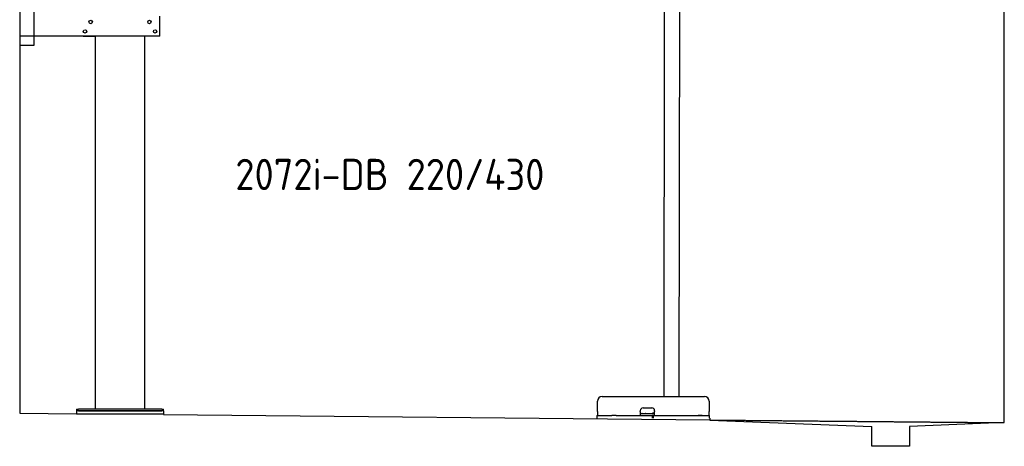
# Model space of a CAD drawing. Header units: millimetres. Extents: x 1073 to 6773, y 5741 to 12416.
# Tile 1 of 4: x 1073 to 6273, y 5741 to 7995. Entities that reach past the tile are written whole.
import ezdxf

# ---------------------------------------------------------------- set-up
doc = ezdxf.new("R2010")
doc.units = ezdxf.units.MM
doc.linetypes.add('GEN3', pattern=[6.25, 5, -1.25])
doc.layers.get('0').update_dxf_attribs({"lineweight": 25})
doc.layers.add('3', color=6, linetype='GEN3', lineweight=25)
doc.styles.add('STANDARD-1', font='arial.ttf')

msp = doc.modelspace()

# ---------------------------------------------------------------- linework, layer by layer
for p, q in [((1072.8, 11915.9), (1072.8, 5915.9)), ((4477.2, 8174), (4474.2, 6004)), ((4557.2, 8173.9), (4554.2, 6004)), ((6272.8, 5865.9), (6272.8, 8115.9)), ((1147.8, 8063), (1147.8, 7858)), ((1812.8, 7908), (1812.8, 8013)), ((1812.8, 7908), (1072.8, 7908)), ((1407.8, 7908), (1470.8, 7908)), ((1472.8, 5938), (1472.8, 7908)), ((1732.8, 5938), (1732.8, 7908)), ((1797.8, 7908), (1734.8, 7908)), ((1147.8, 7858), (1072.8, 7858)), ((4149, 6004), (4689, 6004)), ((1372.8, 5938), (1372.8, 5928)), ((1372.8, 5938), (1382.8, 5938)), ((1372.8, 5928), (1372.8, 5913)), ((1832.8, 5928), (1372.8, 5928)), ((1822.8, 5938), (1382.8, 5938)), ((1382.8, 5928), (1822.8, 5928)), ((1822.8, 5938), (1832.8, 5938)), ((1832.8, 5928), (1832.8, 5938)), ((1832.8, 5928), (1832.8, 5913)), ((4124, 5924), (4124, 5979)), ((4350, 5924), (4350, 5929)), ((4365, 5944), (4411, 5944)), ((4426, 5929), (4426, 5924)), ((4714, 5979), (4714, 5924)), ((1072.8, 5915.9), (1372.8, 5913)), ((1372.8, 5913), (1832.8, 5913)), ((1832.8, 5913), (1832.8, 5908.6)), ((1832.8, 5908.6), (4717.8, 5880.9)), ((4121.5, 5904), (4131.5, 5904)), ((4121.5, 5904), (4121.5, 5889)), ((4124, 5924), (4124, 5904)), ((4131.5, 5904), (4178, 5904)), ((4178, 5904), (4187.6, 5904)), ((4187.6, 5904), (4200.6, 5904)), ((4222.4, 5904), (4200.6, 5904)), ((4222.4, 5904), (4235.5, 5904)), ((4235.5, 5904), (4245.1, 5904)), ((4245.1, 5904), (4405.5, 5904)), ((4350, 5924), (4350, 5904)), ((4352, 5914), (4350, 5914)), ((4352, 5914), (4424, 5914)), ((4405.5, 5904), (4415.5, 5904)), ((4417.5, 5904), (4415.5, 5904)), ((4415.5, 5889), (4415.5, 5904)), ((4416, 5916), (4417, 5916)), ((4426, 5916), (4417, 5916)), ((4417.5, 5904), (4427.5, 5904)), ((4417.5, 5904), (4417.5, 5889)), ((4423, 5916), (4423, 5915)), ((4423, 5914), (4423, 5915)), ((4426, 5914), (4424, 5914)), ((4426, 5904), (4426, 5924)), ((4427.5, 5904), (4633, 5904)), ((4577.4, 5904), (4590.5, 5904)), ((4590.5, 5904), (4600.1, 5904)), ((4600.1, 5904), (4706.5, 5904)), ((4633, 5904), (4642.6, 5904)), ((4642.6, 5904), (4655.6, 5904)), ((4677.4, 5904), (4655.6, 5904)), ((4706.5, 5904), (4716.5, 5904)), ((4714, 5904), (4714, 5924)), ((4716.5, 5889), (4716.5, 5904)), ((4717.8, 5889), (4717.8, 5879.9)), ((4717.8, 5879.9), (5572.8, 5845.8)), ((5572.8, 5740.9), (5572.8, 5845.8)), ((6272.8, 5865.9), (5772.3, 5845.8)), ((5772.3, 5845.8), (5772.8, 5740.9)), ((5772.8, 5740.9), (5572.8, 5740.9))]:
    msp.add_line(p, q)
for centre in [(1447.8, 7983), (1757.8, 7983), (1417.8, 7933), (1787.8, 7933)]:
    msp.add_circle(centre, 9)
for centre, radius, start, end in [((4149, 5979), 25, 90, 180), ((4689, 5979), 25, 0, 90), ((4365, 5929), 15, 90, 180), ((4411, 5929), 15, 0, 90), ((4357.3, 5915), 1, 270, 330), ((4359, 5914), 1, 0, 150), ((4379, 5914), 1, 30, 180), ((4380.8, 5915), 1, 210, 270), ((4414, 5915), 1, 270, 0), ((4416, 5915), 1, 90, 180)]:
    msp.add_arc(centre, radius, start, end)
at = {"layer": '3'}
msp.add_line((4717.8, 5879.9), (6272.8, 5865.9), dxfattribs=at)

# ---------------------------------------------------------------- texts
at = {"insert": (2211.7, 7260), "char_height": 165, "width": 2051.959, "attachment_point": 1, "style": 'STANDARD-1'}
msp.add_mtext('\\pt330;{\\Fisocp2|c0;2072i-DB 220/430}', dxfattribs=at)

doc.saveas('drawing.dxf')
